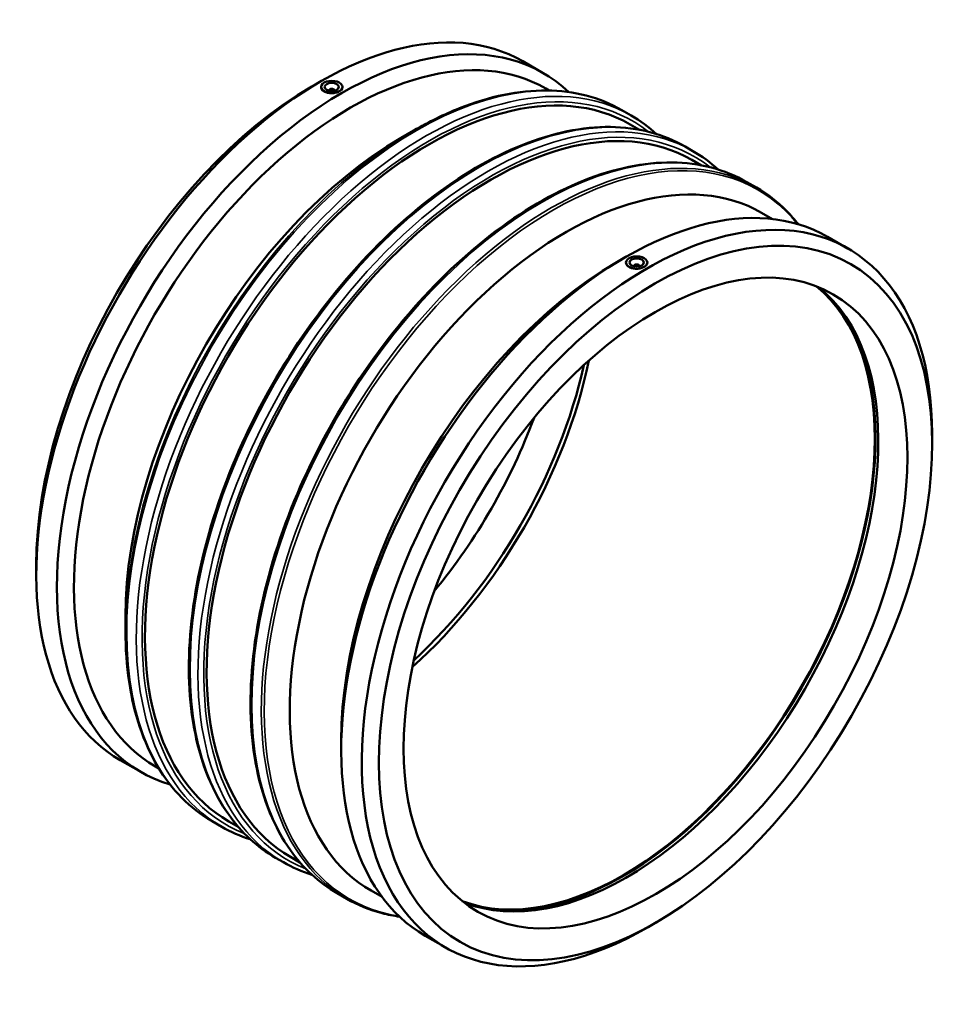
# Model space of a CAD drawing. Header units: millimetres. Extents: x -642 to 2108, y -966 to 2559.
# Tile 7 of 7: x 1448 to 2108, y 1868 to 2559. Entities that reach past the tile are written whole.
import ezdxf

# ---------------------------------------------------------------- set-up
doc = ezdxf.new("R2010")
doc.units = ezdxf.units.MM
doc.layers.add('Visible (ANSI)', color=7, linetype='Continuous', lineweight=50)
doc.layers.add('Visible Narrow (ANSI)', color=7, linetype='Continuous', lineweight=35)

msp = doc.modelspace()

# ---------------------------------------------------------------- linework, layer by layer
at = {"layer": 'Visible (ANSI)'}
for p, q in [((1801.192, 2530.068), (1815.631, 2521.753)), ((1653.211, 2512.273), (1659.192, 2515.743)), ((1659.685, 2512.033), (1659.685, 2511.993)), ((1665.185, 2509.394), (1665.185, 2509.581)), ((1669.185, 2509.394), (1669.185, 2509.581)), ((1674.685, 2512.033), (1674.685, 2511.993)), ((1817.397, 2510.939), (1819.865, 2509.517)), ((1870.652, 2495.838), (1877.388, 2491.959)), ((1715.797, 2476.232), (1724.705, 2481.401)), ((1876.551, 2485.795), (1883.255, 2481.934)), ((1915.12, 2470.231), (1920.663, 2467.039)), ((1919.825, 2460.874), (1926.53, 2457.013)), ((1958.395, 2445.311), (1965.131, 2441.431)), ((1968.782, 2423.762), (1976.46, 2419.341)), ((2015.162, 2406.851), (2029.601, 2398.536)), ((1867.182, 2389.055), (1873.162, 2392.526)), ((1873.656, 2388.775), (1873.656, 2388.816)), ((1879.156, 2386.363), (1879.156, 2386.177)), ((1883.156, 2386.363), (1883.156, 2386.177)), ((1888.656, 2388.775), (1888.656, 2388.816)), ((2088.486, 2261.615), (2088.486, 2268.529)), ((1459.854, 2176.503), (1459.854, 2169.589)), ((1522.44, 2140.462), (1522.44, 2130.163)), ((1673.825, 2053.285), (1673.825, 2046.371)), ((1518.739, 2039.582), (1533.178, 2031.267)), ((1543.419, 2035.167), (1545.887, 2033.746)), ((1583.209, 1996.686), (1589.946, 1992.807)), ((1594.857, 1996.626), (1601.561, 1992.765)), ((1627.677, 1971.079), (1633.221, 1967.886)), ((1638.132, 1971.705), (1644.836, 1967.844)), ((1670.952, 1946.159), (1677.689, 1942.279)), ((1694.803, 1947.991), (1702.481, 1943.569)), ((1895.129, 1925.845), (1889.149, 1922.374)), ((1732.71, 1916.364), (1747.149, 1908.049))]:
    msp.add_line(p, q, dxfattribs=at)
for centre, major_axis, ratio, start_param, end_param in [((1659.965, 2284.825), (141.226, 245.243), 0.5780931, 0, 3.1415927), ((1674.405, 2276.51), (141.226, 245.243), 0.5780931, 6.1470464, 9.5609169), ((1680.408, 2273.053), (136.989, 237.886), 0.5780931, 0, 3.1415927), ((1735.704, 2241.21), (140.847, 244.585), 0.5780931, 0, 3.1415927), ((1667.185, 2512.033), (7.5, 0), 0.5758617, 5.4977871, 8.6393798), ((1653.962, 2288.282), (-136.989, -237.886), 0.5780931, 3.9289245, 5.4958534), ((1667.185, 2512.033), (-7.5, 0), 0.5758617, 5.4977871, 8.6393798), ((1667.185, 2509.581), (-2, 0), 0.5758617, 2.9729035, 6.4518745), ((1778.979, 2216.29), (140.847, 244.585), 0.5780931, 0, 3.1415927), ((1716.548, 2252.241), (-136.989, -237.886), 0.5780931, 3.9289245, 5.4958534), ((1831.792, 2185.876), (136.989, 237.886), 0.5780931, 0, 3.1415927), ((1873.936, 2161.607), (141.226, 245.243), 0.5780931, 0, 3.1415927), ((1888.375, 2153.293), (141.226, 245.243), 0.5780931, 5.4958534, 10.2121098), ((1881.156, 2388.816), (-7.5, 0), 0.5758617, 5.4977871, 8.6393798), ((1881.156, 2388.816), (7.5, 0), 0.5758617, 5.4977871, 8.6393798), ((1867.933, 2165.065), (-136.989, -237.886), 0.5780931, 3.9289245, 5.4958534), ((1881.156, 2386.363), (-2, 0), 0.5758617, 2.9729035, 6.4518745), ((1871.443, 2163.043), (-124.758, -216.646), 0.5780931, 0.0916942, 3.0498985), ((1873.936, 2161.607), (-124.758, -216.646), 0.5780931, 0.081703, 3.0598896), ((1871.443, 2163.043), (-125.132, -217.295), 0.5780931, 0.1609838, 2.9806089), ((1676.898, 2275.074), (124.758, 216.646), 0.5780931, 4.1932472, 5.2315308), ((1674.405, 2276.51), (124.758, 216.646), 0.5780931, 4.213676, 5.211102), ((1653.962, 2288.282), (124.758, 216.646), 0.5780931, 4.4279207, 4.9968572)]:
    msp.add_ellipse(centre, major_axis=major_axis, ratio=ratio, start_param=start_param, end_param=end_param, dxfattribs=at)
for centre, major_axis, ratio in [((1667.185, 2512.033), (-5, 0), 0.5758617), ((1894.378, 2149.835), (-136.989, -237.886), 0.5780931), ((1894.378, 2149.835), (-124.758, -216.646), 0.5780931), ((1881.156, 2388.816), (-5, 0), 0.5758617)]:
    msp.add_ellipse(centre, major_axis=major_axis, ratio=ratio, dxfattribs=at)
for points, knots in [([(1672.488, 2508.979), (1671.822, 2508.596), (1670.979, 2508.259), (1669.131, 2507.803), (1668.127, 2507.684), (1666.243, 2507.663), (1665.239, 2507.761), (1663.391, 2508.186), (1662.548, 2508.515), (1661.216, 2509.282), (1660.639, 2509.771), (1659.873, 2510.851), (1659.685, 2511.44), (1659.685, 2511.993)], [1.1301168, 1.1301168, 1.1301168, 1.1301168, 1.412646, 1.412646, 1.6951752, 1.6951752, 1.9777044, 1.9777044, 2.2602337, 2.2602337, 2.5427629, 2.5427629, 2.8252921, 2.8252921, 2.8252921, 2.8252921]), ([(1674.685, 2511.993), (1674.685, 2511.461), (1674.497, 2510.893), (1673.731, 2509.844), (1673.154, 2509.363), (1672.488, 2508.979)], [5.08552574, 5.08552574, 5.08552574, 5.08552574, 5.36805494, 5.36805494, 5.65058415, 5.65058415, 5.65058415, 5.65058415]), ([(1870.652, 2495.838), (1862.928, 2500.286), (1854.597, 2503.679), (1836.963, 2508.265), (1827.661, 2509.459), (1808.339, 2509.638), (1798.318, 2508.625), (1777.806, 2504.438), (1767.315, 2501.264), (1746.112, 2492.849), (1735.401, 2487.608), (1724.705, 2481.401)], [5.49972085, 5.49972085, 5.49972085, 5.49972085, 5.65718723, 5.65718723, 5.8146536, 5.8146536, 5.97211998, 5.97211998, 6.12958635, 6.12958635, 6.28705272, 6.28705272, 6.28705272, 6.28705272]), ([(1915.12, 2470.231), (1899.729, 2479.094), (1881.921, 2483.728), (1843.172, 2484.153), (1822.194, 2479.839), (1779.126, 2462.644), (1757.027, 2449.674), (1714.07, 2416.418), (1693.22, 2396.132), (1654.882, 2350.327), (1637.397, 2324.82), (1607.537, 2271.153), (1595.165, 2243.003), (1576.778, 2186.871), (1570.769, 2158.9), (1565.75, 2105.925), (1566.747, 2080.933), (1575.73, 2036.485), (1583.709, 2017.021), (1603.858, 1988.638), (1614.934, 1978.417), (1627.677, 1971.079)], [5.4997209, 5.4997209, 5.4997209, 5.4997209, 5.8135013, 5.8135013, 6.1316174, 6.1316174, 6.4530412, 6.4530412, 6.7746715, 6.7746715, 7.0960174, 7.0960174, 7.4172587, 7.4172587, 7.7386425, 7.7386425, 8.0603099, 8.0603099, 8.3815095, 8.3815095, 8.6413135, 8.6413135, 8.6413135, 8.6413135]), ([(1958.395, 2445.311), (1943.003, 2454.174), (1925.196, 2458.807), (1886.447, 2459.233), (1865.469, 2454.919), (1822.401, 2437.723), (1800.302, 2424.753), (1757.345, 2391.498), (1736.495, 2371.212), (1698.157, 2325.407), (1680.672, 2299.9), (1650.812, 2246.232), (1638.44, 2218.082), (1620.053, 2161.951), (1614.044, 2133.979), (1609.025, 2081.005), (1610.022, 2056.013), (1619.005, 2011.565), (1626.984, 1992.101), (1647.133, 1963.717), (1658.208, 1953.497), (1670.952, 1946.159)], [5.4997209, 5.4997209, 5.4997209, 5.4997209, 5.8135013, 5.8135013, 6.1316174, 6.1316174, 6.4530412, 6.4530412, 6.7746715, 6.7746715, 7.0960174, 7.0960174, 7.4172587, 7.4172587, 7.7386425, 7.7386425, 8.0603099, 8.0603099, 8.3815095, 8.3815095, 8.6413135, 8.6413135, 8.6413135, 8.6413135]), ([(1994.614, 2415.662), (1992.017, 2418.968), (1989.27, 2422.085), (1979.971, 2431.481), (1972.855, 2436.983), (1965.131, 2441.431)], [5.27123088, 5.27123088, 5.27123088, 5.27123088, 5.34225448, 5.34225448, 5.49972085, 5.49972085, 5.49972085, 5.49972085]), ([(1886.459, 2385.762), (1885.793, 2385.378), (1884.95, 2385.042), (1883.102, 2384.586), (1882.097, 2384.466), (1880.214, 2384.446), (1879.209, 2384.544), (1877.362, 2384.969), (1876.518, 2385.297), (1875.852, 2385.681), (1875.186, 2386.064), (1874.609, 2386.554), (1873.844, 2387.633), (1873.656, 2388.223), (1873.656, 2388.775)], [3.3903505, 3.3903505, 3.3903505, 3.3903505, 3.6728797, 3.6728797, 3.9554089, 3.9554089, 4.2379381, 4.2379381, 4.5204673, 4.5204673, 4.5204673, 4.8029965, 4.8029965, 5.0855257, 5.0855257, 5.0855257, 5.0855257]), ([(1888.656, 2388.775), (1888.656, 2388.243), (1888.467, 2387.676), (1887.702, 2386.627), (1887.125, 2386.145), (1886.459, 2385.762)], [2.82529208, 2.82529208, 2.82529208, 2.82529208, 3.10782128, 3.10782128, 3.39035049, 3.39035049, 3.39035049, 3.39035049]), ([(1522.44, 2130.163), (1522.44, 2117.797), (1523.284, 2105.902), (1526.648, 2083.339), (1529.169, 2072.673), (1535.843, 2052.83), (1539.996, 2043.655), (1549.851, 2027.033), (1555.552, 2019.587), (1568.37, 2006.637), (1575.485, 2001.134), (1583.209, 1996.686)], [1.57079633, 1.57079633, 1.57079633, 1.57079633, 1.7282627, 1.7282627, 1.88572908, 1.88572908, 2.04319545, 2.04319545, 2.20066182, 2.20066182, 2.3581282, 2.3581282, 2.3581282, 2.3581282]), ([(1677.689, 1942.279), (1685.413, 1937.831), (1693.743, 1934.439), (1706.537, 1931.112), (1710.613, 1930.301), (1714.775, 1929.714)], [2.3581282, 2.3581282, 2.3581282, 2.3581282, 2.51559457, 2.51559457, 2.58661817, 2.58661817, 2.58661817, 2.58661817])]:
    msp.add_open_spline(points, degree=3, knots=knots, dxfattribs=at)
for points in [[(1895.044, 2478.994), (1889.601, 2483.99), (1883.697, 2488.326), (1877.388, 2491.959)], [(1938.319, 2454.073), (1932.876, 2459.069), (1926.972, 2463.406), (1920.663, 2467.039)], [(1589.946, 1992.807), (1596.255, 1989.174), (1602.968, 1986.244), (1610.021, 1984.044)], [(1633.221, 1967.886), (1639.53, 1964.253), (1646.243, 1961.324), (1653.296, 1959.124)]]:
    msp.add_open_spline(points, degree=3, dxfattribs=at)
at = {"layer": 'Visible Narrow (ANSI)'}
for centre, major_axis, start_param, end_param in [((1726.931, 2246.262), (-143.721, -249.576), 3.1415927, 6.2831853), ((1733.667, 2242.383), (143.721, 249.576), 0, 3.1415927), ((1735.704, 2241.21), (-142.284, -247.08), 3.0582417, 6.3665363), ((1771.398, 2220.655), (-143.721, -249.576), 3.1415927, 6.2831853), ((1776.942, 2217.463), (143.721, 249.576), 0, 3.1415927), ((1778.979, 2216.29), (-142.284, -247.08), 3.0582417, 6.3665363), ((1814.673, 2195.735), (-143.721, -249.576), 3.1415927, 6.2831853), ((1725.491, 2247.092), (-143.3, -248.845), 3.9289245, 5.4958534), ((1821.41, 2191.855), (143.721, 249.576), 0, 3.1415927), ((1822.85, 2191.026), (-143.3, -248.845), 2.9218027, 6.5029752)]:
    msp.add_ellipse(centre, major_axis=major_axis, ratio=0.5780931, start_param=start_param, end_param=end_param, dxfattribs=at)

doc.saveas('drawing.dxf')
